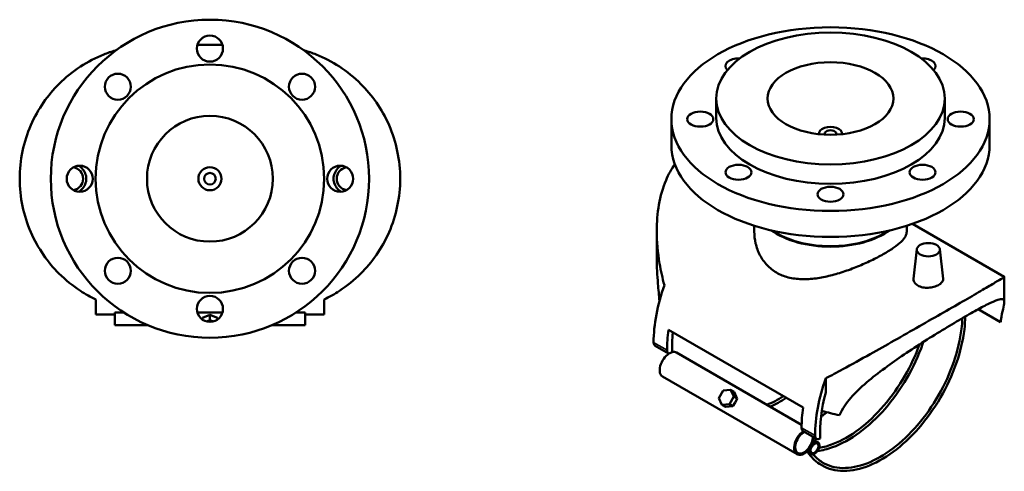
# Model space of a CAD drawing. Header units: millimetres. Extents: x -93 to 1001, y -292 to 1697.
# Tile 5 of 6: x 320 to 1001, y 770 to 1083. Entities that reach past the tile are written whole.
import ezdxf

# ---------------------------------------------------------------- set-up
doc = ezdxf.new("R2010")
doc.units = ezdxf.units.MM
doc.layers.add('Visible (ANSI)', color=7, linetype='Continuous', lineweight=50)
doc.layers.add('Visible Narrow (ANSI)', color=7, linetype='Continuous', lineweight=35)

msp = doc.modelspace()

# ---------------------------------------------------------------- linework, layer by layer
at = {"layer": 'Visible (ANSI)'}
for p, q in [((460.161, 1065.19), (442.911, 1065.19)), ((801.474, 1028.115), (801.474, 1014.643)), ((959.474, 1028.115), (959.474, 1014.643)), ((770.474, 1013.826), (770.474, 995.863)), ((990.474, 1013.826), (990.474, 995.863)), ((872.474, 1003.824), (872.474, 1003.429)), ((888.474, 1003.824), (888.474, 1003.429)), ((827.774, 940.118), (827.774, 936.094)), ((933.174, 940.118), (933.174, 936.094)), ((937.17, 941.441), (1000.561, 904.842)), ((760.376, 919.076), (760.376, 936.608)), ((940.114, 923.834), (937.932, 903.506)), ((956.084, 923.834), (958.272, 903.45)), ((1000.572, 887.292), (1000.572, 904.823)), ((372.636, 889.12), (372.636, 878.618)), ((530.436, 878.618), (530.436, 889.12)), ((385.786, 878.618), (372.636, 878.618)), ((385.786, 880.046), (392.118, 880.046)), ((385.786, 880.046), (385.786, 878.618)), ((385.786, 878.618), (385.786, 871.398)), ((442.911, 880.046), (460.161, 880.046)), ((446.34, 876.331), (451.536, 878.452)), ((451.536, 878.452), (451.536, 874.917)), ((451.536, 878.452), (456.732, 876.331)), ((510.953, 880.046), (517.286, 880.046)), ((517.286, 878.618), (517.286, 880.046)), ((517.286, 871.398), (517.286, 878.618)), ((530.436, 878.618), (517.286, 878.618)), ((982.54, 882.374), (998.079, 873.403)), ((385.786, 871.398), (408.472, 871.398)), ((446.34, 876.331), (446.34, 875.269)), ((451.536, 874.917), (449.146, 873.941)), ((453.926, 873.941), (451.536, 874.917)), ((456.732, 875.269), (456.732, 876.331)), ((494.6, 871.398), (517.286, 871.398)), ((768.523, 868.01), (861.508, 814.325)), ((759.28, 857.115), (768.578, 851.746)), ((773.997, 852.395), (860.521, 802.44)), ((764.397, 835.767), (857.381, 782.082)), ((877.223, 834.587), (877.223, 824.724)), ((806.215, 826.173), (803.215, 820.976)), ((811.389, 826.649), (806.215, 826.173)), ((813.889, 825.206), (811.389, 826.649)), ((813.563, 821.93), (811.389, 826.649)), ((813.889, 825.206), (816.063, 820.487)), ((803.215, 820.976), (805.389, 816.257)), ((805.389, 816.257), (810.563, 816.734)), ((810.563, 816.734), (813.563, 821.93)), ((810.563, 816.734), (813.063, 815.29)), ((814.563, 817.889), (813.063, 815.29)), ((813.563, 821.93), (816.063, 820.487)), ((816.063, 820.487), (814.563, 817.889)), ((807.889, 814.814), (805.389, 816.257)), ((813.063, 815.29), (807.889, 814.814)), ((861.563, 798.062), (870.861, 792.693)), ((868.738, 792.153), (871.781, 790.396)), ((863.938, 783.839), (866.981, 782.082))]:
    msp.add_line(p, q, dxfattribs=at)
for centre, radius in [((451.536, 972.618), 110), ((451.536, 1062.618), 9), ((451.536, 972.618), 79), ((387.896, 1036.257), 9), ((515.175, 1036.257), 9), ((451.536, 972.618), 43.5), ((361.536, 972.618), 9), ((451.536, 972.618), 8), ((541.536, 972.618), 9), ((451.536, 972.618), 4), ((387.896, 908.978), 9), ((515.175, 908.978), 9), ((451.536, 882.618), 9)]:
    msp.add_circle(centre, radius, dxfattribs=at)
for centre, start, end in [((355.9, 972.618), 279.425479, 80.574521), ((547.172, 972.618), 99.425479, 260.574521)]:
    msp.add_arc(centre, 8, start, end, dxfattribs=at)
for centre, major_axis in [((880.474, 1013.826), (-110, 0)), ((880.474, 1028.115), (-79, 0)), ((880.474, 1028.115), (-43.5, 0)), ((790.474, 1013.826), (-9, 0)), ((970.474, 1013.826), (9, 0)), ((816.834, 977.084), (-9, 0)), ((944.114, 977.084), (-9, 0)), ((880.474, 961.865), (-9, 0)), ((948.099, 923.548), (-8, 0)), ((869.381, 786.239), (2.4, 4.157)), ((869.381, 786.239), (-1.9, -3.291))]:
    msp.add_ellipse(centre, major_axis=major_axis, ratio=0.5773503, dxfattribs=at)
for centre, major_axis, ratio, start_param, end_param in [((816.834, 1050.569), (-9, 0), 0.5773503, 4.6250944, 6.8441774), ((944.114, 1050.569), (9, 0), 0.5773503, 5.7221932, 7.9412762), ((880.474, 1014.643), (79, 0), 0.5773503, 3.1415927, 6.2831853), ((880.474, 1003.824), (-8, 0), 0.5773503, 3.0551392, 6.3696387), ((880.474, 1003.824), (-4, 0), 0.5773503, 2.8208185, 6.6039594), ((880.474, 995.863), (110, 0), 0.5773503, 3.1415927, 6.2831853), ((880.474, 956.059), (-52.7, 0), 0.5773503, 0.6800723, 2.4615204), ((880.474, 956.059), (-52.2, 0), 0.5773503, 0.6973124, 2.4442802), ((824.683, 897.843), (47, 81.406), 0.5773503, 1.8789623, 2.3561945), ((833.982, 892.475), (47, 81.406), 0.5773503, 2.1816616, 2.3561945), ((833.982, 892.475), (-44.55, -77.163), 0.5773503, 5.3623055, 5.5452174), ((761.85, 861.566), (-2.57, -4.451), 0.5773503, 5.4977871, 6.2831853), ((769.197, 844.081), (-4.8, -8.314), 0.5773503, 3.9907733, 6.2831853), ((771.148, 856.198), (-2.57, -4.451), 0.5773503, 5.4977871, 6.3530786), ((769.197, 844.081), (4.8, 8.314), 0.5773503, 0.5089606, 0.8491807), ((769.197, 844.081), (4.8, 8.314), 0.5773503, 0, 0.5089606), ((936.265, 833.421), (-47, -81.406), 0.5773503, 5.020555, 5.4977871), ((936.265, 833.421), (44.55, 77.163), 0.5773503, 1.9996814, 2.4139056), ((926.966, 838.79), (-47, -81.406), 0.5773503, 5.3232542, 5.4977871), ((908, 849.74), (92.397, -12.109), 0.4692871, 4.4035162, 4.541201), ((862.181, 790.396), (-4.8, -8.314), 0.5773503, 3.9925133, 7.8539816), ((862.181, 790.396), (-4.3, -7.448), 0.5773503, 3.8853158, 8.6810549), ((864.133, 802.513), (-2.57, -4.451), 0.5773503, 5.4977871, 6.2831853), ((862.181, 790.396), (4.8, 8.314), 0.5773503, 4.712389, 5.4322647), ((873.431, 797.145), (-2.57, -4.451), 0.5773503, 5.4977871, 7.0507447)]:
    msp.add_ellipse(centre, major_axis=major_axis, ratio=ratio, start_param=start_param, end_param=end_param, dxfattribs=at)
for points, knots in [([(320.036, 972.618), (320.036, 978.979), (320.701, 985.399), (323.319, 997.869), (325.27, 1003.918), (330.201, 1015.242), (333.186, 1020.53), (339.806, 1030.093), (343.441, 1034.367), (351.742, 1042.668), (356.763, 1046.713), (367.23, 1053.547), (372.671, 1056.338), (380.831, 1059.614), (383.534, 1060.551), (386.395, 1061.401), (386.561, 1061.45), (386.726, 1061.498)], [17.0845113, 17.0845113, 17.0845113, 17.0845113, 18.9927726, 18.9927726, 20.901034, 20.901034, 22.8092954, 22.8092954, 24.7175568, 24.7175568, 27.0804232, 27.0804232, 29.4432897, 29.4432897, 30.6247229, 30.6247229, 30.6973286, 30.6973286, 30.6973286, 30.6973286]), ([(516.346, 1061.498), (516.511, 1061.45), (516.677, 1061.401), (519.538, 1060.551), (522.241, 1059.614), (530.4, 1056.338), (535.842, 1053.547), (546.308, 1046.713), (551.33, 1042.668), (559.631, 1034.367), (563.265, 1030.093), (569.885, 1020.53), (572.871, 1015.242), (577.802, 1003.918), (579.753, 997.869), (582.37, 985.399), (583.036, 978.979), (583.036, 972.618)], [-30.6973286, -30.6973286, -30.6973286, -30.6973286, -30.6247229, -30.6247229, -29.4432897, -29.4432897, -27.0804232, -27.0804232, -24.7175568, -24.7175568, -22.8092954, -22.8092954, -20.901034, -20.901034, -18.9927726, -18.9927726, -17.0845113, -17.0845113, -17.0845113, -17.0845113]), ([(360.766, 981.583), (361.64, 981.102), (362.434, 980.498), (363.998, 978.923), (364.777, 977.775), (365.811, 975.263), (366.065, 973.898), (366.065, 971.338), (365.811, 969.973), (364.777, 967.46), (363.998, 966.313), (362.434, 964.737), (361.64, 964.133), (360.766, 963.652)], [3.5589544, 3.5589544, 3.5589544, 3.5589544, 3.842014, 3.842014, 4.2259611, 4.2259611, 4.6099082, 4.6099082, 4.9938552, 4.9938552, 5.3778023, 5.3778023, 5.6608619, 5.6608619, 5.6608619, 5.6608619]), ([(542.306, 963.652), (541.432, 964.133), (540.637, 964.737), (539.074, 966.313), (538.294, 967.46), (537.261, 969.973), (537.007, 971.338), (537.007, 973.898), (537.261, 975.263), (538.294, 977.775), (539.074, 978.923), (540.637, 980.498), (541.432, 981.102), (542.306, 981.583)], [3.5589544, 3.5589544, 3.5589544, 3.5589544, 3.842014, 3.842014, 4.2259611, 4.2259611, 4.6099082, 4.6099082, 4.9938552, 4.9938552, 5.3778023, 5.3778023, 5.6608619, 5.6608619, 5.6608619, 5.6608619]), ([(765.642, 899.009), (764.316, 903.899), (763.204, 908.917), (761.067, 921.56), (760.376, 929.22), (760.376, 942.574), (760.829, 948.697), (762.909, 960.589), (764.538, 966.357), (768.482, 975.598), (770.521, 979.288), (772.892, 982.622)], [5.5196706, 5.5196706, 5.5196706, 5.5196706, 7.0885993, 7.0885993, 9.4514657, 9.4514657, 11.3597271, 11.3597271, 13.2679885, 13.2679885, 14.6902403, 14.6902403, 14.6902403, 14.6902403]), ([(372.636, 889.12), (369.039, 890.842), (365.472, 892.837), (356.763, 898.523), (351.742, 902.567), (343.441, 910.868), (339.806, 915.143), (333.186, 924.705), (330.201, 929.994), (325.27, 941.317), (323.319, 947.367), (320.701, 959.836), (320.036, 966.257), (320.036, 972.618)], [5.5196706, 5.5196706, 5.5196706, 5.5196706, 7.0885993, 7.0885993, 9.4514657, 9.4514657, 11.3597271, 11.3597271, 13.2679885, 13.2679885, 15.1762499, 15.1762499, 17.0845113, 17.0845113, 17.0845113, 17.0845113]), ([(583.036, 972.618), (583.036, 966.257), (582.37, 959.836), (579.753, 947.367), (577.802, 941.317), (572.871, 929.994), (569.885, 924.705), (563.265, 915.143), (559.631, 910.868), (551.33, 902.567), (546.308, 898.523), (537.6, 892.837), (534.032, 890.842), (530.436, 889.12)], [-17.0845113, -17.0845113, -17.0845113, -17.0845113, -15.1762499, -15.1762499, -13.2679885, -13.2679885, -11.3597271, -11.3597271, -9.4514657, -9.4514657, -7.0885993, -7.0885993, -5.5196706, -5.5196706, -5.5196706, -5.5196706]), ([(933.174, 936.094), (933.174, 935.031), (932.87, 933.913), (931.573, 931.561), (930.58, 930.326), (927.922, 927.749), (926.255, 926.404), (922.362, 923.656), (920.135, 922.252), (915.342, 919.485), (912.645, 918.046), (906.812, 915.178), (903.675, 913.75), (897.178, 911.042), (893.812, 909.76), (887.081, 907.477), (883.715, 906.476), (877.217, 904.856), (873.847, 904.177), (867.12, 903.283), (863.762, 903.07), (857.281, 903.265), (854.151, 903.676), (848.319, 905.183), (845.617, 906.282), (840.802, 909.062), (838.574, 910.81), (834.684, 914.915), (833.022, 917.271), (830.371, 922.349), (829.379, 925.073), (828.08, 930.6), (827.774, 933.402), (827.774, 936.094)], [4.0861265, 4.0861265, 4.0861265, 4.0861265, 5.1029106, 5.1029106, 6.1196946, 6.1196946, 7.1364786, 7.1364786, 8.1532626, 8.1532626, 9.1700466, 9.1700466, 10.1868307, 10.1868307, 11.2036147, 11.2036147, 12.2203987, 12.2203987, 13.2419303, 13.2419303, 14.263462, 14.263462, 15.2849936, 15.2849936, 16.3065252, 16.3065252, 17.3280569, 17.3280569, 18.3495885, 18.3495885, 19.3711201, 19.3711201, 20.3926518, 20.3926518, 20.3926518, 20.3926518]), ([(760.376, 919.076), (760.376, 918.581), (760.378, 918.084), (760.429, 911.762), (760.754, 905.834), (761.513, 895.952), (761.882, 891.947), (762.231, 888.057)], [21.1928639, 21.1928639, 21.1928639, 21.1928639, 21.3377731, 21.3377731, 23.0339657, 23.0339657, 24.2150166, 24.2150166, 24.2150166, 24.2150166]), ([(958.271, 903.45), (958.284, 903.338), (958.289, 903.228), (958.284, 902.438), (958.024, 901.712), (956.978, 900.35), (956.192, 899.712), (954.382, 898.667), (953.237, 898.19), (950.73, 897.501), (949.367, 897.29), (946.81, 897.17), (945.444, 897.254), (942.931, 897.764), (941.783, 898.192), (939.971, 899.238), (939.188, 899.925), (938.155, 901.463), (937.905, 902.312), (937.91, 903.239), (937.918, 903.372), (937.933, 903.506)], [0.7071408, 0.7071408, 0.7071408, 0.7071408, 0.7687419, 0.7687419, 1.152689, 1.152689, 1.5366361, 1.5366361, 1.9205831, 1.9205831, 2.3045302, 2.3045302, 2.6889011, 2.6889011, 3.0732721, 3.0732721, 3.4576431, 3.4576431, 3.842014, 3.842014, 3.9054711, 3.9054711, 3.9054711, 3.9054711]), ([(1000.561, 904.842), (1000.568, 904.837), (1000.572, 904.831), (1000.572, 904.733), (1000.119, 904.398), (998.039, 903.077), (996.41, 902.09), (991.891, 899.408), (988.992, 897.709), (982.026, 893.653), (977.956, 891.295), (973.458, 888.698)], [-24.8922718, -24.8922718, -24.8922718, -24.8922718, -24.7175568, -24.7175568, -22.8092954, -22.8092954, -20.901034, -20.901034, -18.9927726, -18.9927726, -17.0845113, -17.0845113, -17.0845113, -17.0845113]), ([(973.458, 888.698), (968.961, 886.101), (963.95, 883.217), (953.282, 877.091), (947.625, 873.851), (936.131, 867.288), (930.281, 863.956), (918.838, 857.47), (913.245, 854.315), (901.506, 847.738), (895.095, 844.179), (884.917, 838.646), (880.984, 836.54), (877.223, 834.587)], [-17.0845113, -17.0845113, -17.0845113, -17.0845113, -15.1762499, -15.1762499, -13.2679885, -13.2679885, -11.3597271, -11.3597271, -9.4514657, -9.4514657, -7.0885993, -7.0885993, -5.5196706, -5.5196706, -5.5196706, -5.5196706]), ([(973.458, 877.267), (977.246, 879.454), (980.761, 881.424), (986.953, 884.748), (989.633, 886.104), (994.05, 888.121), (995.794, 888.786), (998.407, 889.434), (999.279, 889.416), (1000.381, 888.78), (1000.613, 888.107), (1000.519, 885.94), (1000.194, 884.449), (999.299, 880.486), (998.732, 878.016), (998.21, 874.415), (998.142, 873.917), (998.079, 873.403)], [39.6395266, 39.6395266, 39.6395266, 39.6395266, 41.2466278, 41.2466278, 42.853729, 42.853729, 44.4608303, 44.4608303, 46.0679315, 46.0679315, 47.7641241, 47.7641241, 49.4603168, 49.4603168, 51.1565094, 51.1565094, 51.4188056, 51.4188056, 51.4188056, 51.4188056]), ([(973.609, 877.354), (973.564, 874.447), (973.358, 871.454), (972.082, 860.776), (970.176, 852.765), (964.577, 836.775), (960.886, 828.799), (952.094, 813.68), (946.995, 806.539), (935.897, 793.806), (929.898, 788.216), (917.592, 779.154), (911.286, 775.686), (898.995, 771.248), (893.009, 770.277), (882.032, 770.976), (877.029, 772.615), (869.732, 777.499), (867.074, 780.139), (864.863, 783.306)], [1.5888411, 1.5888411, 1.5888411, 1.5888411, 1.7179037, 1.7179037, 2.039917, 2.039917, 2.3615793, 2.3615793, 2.6830945, 2.6830945, 3.0047665, 3.0047665, 3.3267891, 3.3267891, 3.6483716, 3.6483716, 3.9652809, 3.9652809, 4.1908352, 4.1908352, 4.1908352, 4.1908352]), ([(971.582, 876.179), (971.508, 873.799), (971.326, 871.358), (970.175, 861.512), (968.36, 853.747), (962.991, 838.189), (959.437, 830.398), (950.948, 815.588), (946.014, 808.571), (935.272, 796.033), (929.467, 790.513), (917.59, 781.526), (911.521, 778.061), (899.742, 773.511), (894.038, 772.429), (883.514, 772.713), (878.71, 774.105), (872.335, 778.075), (870.28, 779.838), (868.46, 781.935)], [1.6070744, 1.6070744, 1.6070744, 1.6070744, 1.7145213, 1.7145213, 2.0324731, 2.0324731, 2.3507897, 2.3507897, 2.6692637, 2.6692637, 2.9875903, 2.9875903, 3.3055527, 3.3055527, 3.6237615, 3.6237615, 3.9462609, 3.9462609, 4.1238312, 4.1238312, 4.1238312, 4.1238312]), ([(886.661, 809.076), (886.928, 809.708), (887.217, 810.334), (889.521, 814.963), (892.336, 818.731), (898.993, 826.021), (902.837, 829.543), (911.048, 836.396), (915.418, 839.727), (923.981, 845.943), (928.477, 849.059), (937.751, 855.275), (942.528, 858.375), (951.964, 864.356), (956.633, 867.243), (965.487, 872.605), (969.671, 875.08), (973.458, 877.267)], [27.8602475, 27.8602475, 27.8602475, 27.8602475, 28.1225437, 28.1225437, 29.8187363, 29.8187363, 31.514929, 31.514929, 33.2111216, 33.2111216, 34.8182229, 34.8182229, 36.4253241, 36.4253241, 38.0324253, 38.0324253, 39.6395266, 39.6395266, 39.6395266, 39.6395266]), ([(944.653, 859.715), (944.482, 859.205), (944.307, 858.696), (941.33, 850.196), (937.64, 842.22), (928.848, 827.101), (923.749, 819.96), (912.65, 807.227), (906.652, 801.637), (894.346, 792.576), (888.04, 789.107), (878.332, 785.602), (874.827, 784.734), (871.432, 784.301)], [2.0194109, 2.0194109, 2.0194109, 2.0194109, 2.039917, 2.039917, 2.3615793, 2.3615793, 2.6830945, 2.6830945, 3.0047665, 3.0047665, 3.3267891, 3.3267891, 3.5130812, 3.5130812, 3.5130812, 3.5130812]), ([(941.928, 857.963), (939.308, 850.657), (935.931, 843.365), (927.702, 829.009), (922.768, 821.993), (912.026, 809.454), (906.221, 803.934), (894.344, 794.948), (888.275, 791.482), (879.01, 787.903), (875.693, 786.988), (872.494, 786.474)], [2.0519744, 2.0519744, 2.0519744, 2.0519744, 2.3507897, 2.3507897, 2.6692637, 2.6692637, 2.9875903, 2.9875903, 3.3055527, 3.3055527, 3.4879665, 3.4879665, 3.4879665, 3.4879665]), ([(873.955, 808.21), (874.694, 808.705), (875.433, 809.216), (876.802, 810.193), (877.433, 810.657), (878.063, 811.131)], [3.221076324, 3.221076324, 3.221076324, 3.221076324, 3.259490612, 3.259490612, 3.292502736, 3.292502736, 3.292502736, 3.292502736])]:
    msp.add_open_spline(points, degree=3, knots=knots, dxfattribs=at)
for points in [[(836.521, 816.296), (840.271, 817.794), (844.089, 819.77), (847.895, 822.185)], [(838.704, 815.036), (842.403, 816.623), (846.138, 818.644), (849.844, 821.06)], [(874.311, 810.877), (874.743, 811.179), (875.174, 811.487), (875.604, 811.799)], [(859.768, 802.875), (860.025, 802.978), (860.283, 803.083), (860.541, 803.19)]]:
    msp.add_open_spline(points, degree=3, dxfattribs=at)
at = {"layer": 'Visible Narrow (ANSI)'}
for p, q in [((767.514, 854.099), (758.215, 859.468)), ((869.797, 795.046), (860.498, 800.415))]:
    msp.add_line(p, q, dxfattribs=at)

doc.saveas('drawing.dxf')
